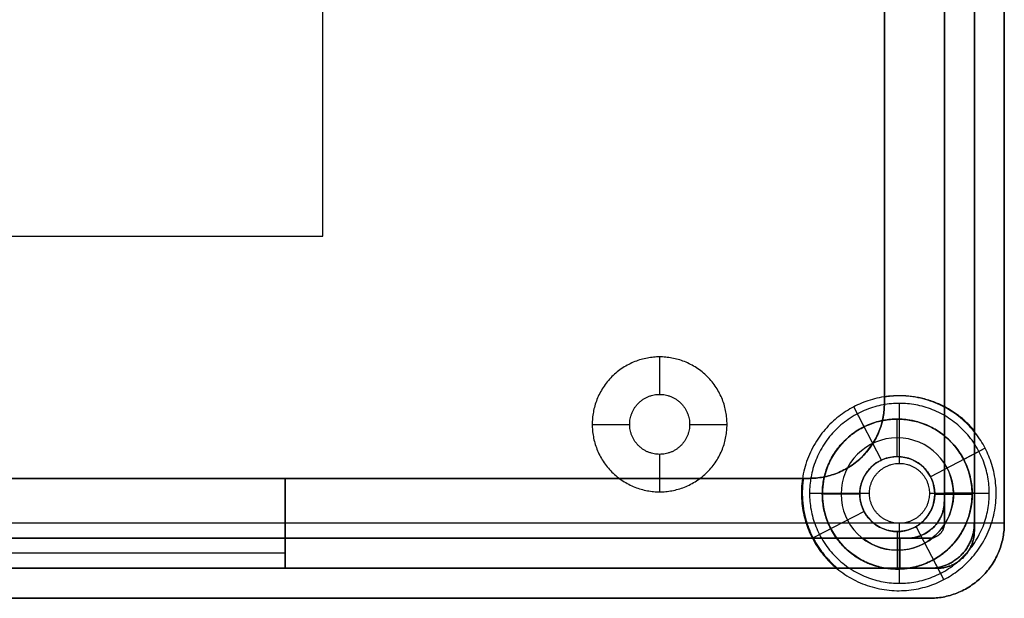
# Model space of a CAD drawing. Header units: millimetres. Extents: x 31997 to 32073, y -14231 to -14060.
# Tile 3 of 16: x 32039 to 32072, y -14231 to -14212. Entities that reach past the tile are written whole.
import ezdxf

# ---------------------------------------------------------------- set-up
doc = ezdxf.new("R2010")
doc.units = ezdxf.units.MM
doc.layers.add('Default', color=7, linetype='Continuous', true_color=0x000000)

msp = doc.modelspace()

# ---------------------------------------------------------------- linework, layer by layer
at = {"layer": 'Default'}
for p, q in [((32067.842, -14224.39, 16.8), (32067.842, -14069.671, 16.8)), ((32060.342, -14222.84, 15.8), (32060.342, -14224.09, 15.8)), ((32060.342, -14222.84, 11.1), (32060.342, -14224.09, 11.1)), ((32067.165, -14225.172, 2), (32066.817, -14224.505, 2)), ((32067.743, -14226.281, 9.5), (32066.817, -14224.505, 9.5)), ((32068.342, -14226.39, 15.8), (32068.342, -14224.39, 15.8)), ((32068.342, -14226.39, 11.1), (32068.342, -14224.39, 11.1)), ((32058.092, -14225.09, 15.8), (32059.342, -14225.09, 15.8)), ((32058.092, -14225.09, 11.1), (32059.342, -14225.09, 11.1)), ((32061.342, -14225.09, 15.8), (32062.592, -14225.09, 15.8)), ((32061.342, -14225.09, 11.1), (32062.592, -14225.09, 11.1)), ((32068.27, -14226.164, 9.387), (32068.27, -14224.914, 7.387)), ((32060.342, -14226.09, 15.8), (32060.342, -14227.34, 15.8)), ((32060.342, -14226.09, 11.1), (32060.342, -14227.34, 11.1)), ((32071.202, -14225.883, 9.5), (32069.378, -14226.835, 9.5)), ((32071.202, -14225.883, 2), (32070.486, -14226.257, 2)), ((32004.842, -14226.89, 16.8), (32065.342, -14226.89, 16.8)), ((32067.342, -14227.39, 15.8), (32065.342, -14227.39, 15.8)), ((32067.342, -14227.39, 11.1), (32065.342, -14227.39, 11.1)), ((32067.02, -14227.414, 9.387), (32065.77, -14227.414, 7.387)), ((32071.342, -14227.39, 15.8), (32069.342, -14227.39, 15.8)), ((32071.342, -14227.39, 11.1), (32069.342, -14227.39, 11.1)), ((32069.52, -14227.414, 9.387), (32070.77, -14227.414, 7.387)), ((32070.842, -14227.387, 9.5), (32069.842, -14227.387, 9.5)), ((32069.842, -14227.414, 8.872), (32070.77, -14227.414, 7.387)), ((32067.161, -14227.992, 9.5), (32065.439, -14228.89, 9.5)), ((32068.342, -14230.39, 15.8), (32068.342, -14228.39, 15.8)), ((32068.342, -14230.39, 11.1), (32068.342, -14228.39, 11.1)), ((32069.824, -14230.268, 9.5), (32068.898, -14228.495, 9.5)), ((32066.053, -14228.57, 2), (32065.439, -14228.89, 2)), ((32068.27, -14228.664, 9.387), (32068.27, -14229.914, 7.387)), ((32068.27, -14228.89, 9.025), (32068.27, -14229.914, 7.387)), ((32068.351, -14228.89, 9.5), (32068.351, -14229.89, 9.5)), ((32047.842, -14229.39, 2), (32022.842, -14229.39, 2)), ((32047.842, -14229.39, 10.5), (32037.842, -14229.39, 10.5)), ((32069.824, -14230.268, 2), (32069.477, -14229.603, 2))]:
    msp.add_line(p, q, dxfattribs=at)
msp.add_lwpolyline([(32071.842, -14228.39), (31998.342, -14228.39), (31998.342, -14228.148)], dxfattribs=at)
at = {"layer": 'Default', "extrusion": (0, 6.38378e-16, -1)}
for centre, radius in [((-32068.27, -14227.414, -7.387), 2.5), ((-32068.27, -14227.414, -9.387), 1.25)]:
    msp.add_circle(centre, radius, dxfattribs=at)
at = {"layer": 'Default', "extrusion": (0, 0, -1)}
msp.add_circle((-32068.27, -14227.414, -8.387), 1.875, dxfattribs=at)
at = {"layer": 'Default'}
msp.add_arc((32065.342, -14224.39, 16.8), 2.5, 270, 0, dxfattribs=at)
at = {"layer": 'Default', "extrusion": (-2.82717e-18, 6.38457e-16, -1)}
msp.add_arc((-32068.27, -14227.414, -7.387), 2.5, 128.9544, 323.8105, dxfattribs=at)
at = {"layer": 'Default', "extrusion": (0, 0, -1)}
msp.add_arc((-32068.27, -14227.414, -8.387), 1.875, 146.9582, 308.068, dxfattribs=at)
at = {"layer": 'Default'}
for points in [[(32069.842, -14065.934, 15.8), (32069.842, -14147.162, 15.801), (32069.842, -14228.39, 15.801)], [(32069.842, -14065.934, 11.1), (32069.842, -14147.162, 11.101), (32069.842, -14228.39, 11.101)], [(32069.842, -14065.934, 13.45), (32069.842, -14147.162, 13.451), (32069.842, -14228.39, 13.451)], [(32069.842, -14228.39, 15.8), (32069.842, -14147.162, 15.8), (32069.842, -14065.934, 15.8)], [(32069.842, -14228.39, 10.5), (32069.842, -14147.162, 10.5), (32069.842, -14065.934, 10.5)], [(32069.842, -14228.39, 13.15), (32069.842, -14147.162, 13.15), (32069.842, -14065.934, 13.15)], [(32070.842, -14228.39, 15.8), (32070.842, -14147.162, 15.8), (32070.842, -14065.934, 15.8)], [(32070.842, -14228.39, 9.5), (32070.842, -14147.162, 9.5), (32070.842, -14065.934, 9.5)], [(32070.842, -14228.39, 12.65), (32070.842, -14147.162, 12.65), (32070.842, -14065.934, 12.65)], [(32070.842, -14065.934, 15.8), (32070.842, -14147.162, 15.8), (32070.842, -14228.39, 15.8)], [(32070.842, -14065.934, 10.5), (32070.842, -14147.162, 10.5), (32070.842, -14228.39, 10.5)], [(32070.842, -14065.934, 13.15), (32070.842, -14147.162, 13.15), (32070.842, -14228.39, 13.15)], [(32071.842, -14065.934), (32071.842, -14147.162), (32071.842, -14228.39)], [(32071.842, -14065.934, 2), (32071.842, -14147.162, 2), (32071.842, -14228.39, 2)], [(32071.842, -14065.934, 1), (32071.842, -14147.162, 1), (32071.842, -14228.39, 1)], [(32071.842, -14065.934, 17.8), (32071.842, -14147.162, 17.8), (32071.842, -14228.39, 17.8)], [(32071.842, -14065.934, 15.8), (32071.842, -14147.162, 15.8), (32071.842, -14228.39, 15.8)], [(32071.842, -14065.934, 16.8), (32071.842, -14147.162, 16.8), (32071.842, -14228.39, 16.8)], [(32071.842, -14228.39, 17.8), (32071.842, -14147.162, 17.8), (32071.842, -14065.934, 17.8)], [(32071.842, -14228.39, 18.8), (32071.842, -14147.162, 18.8), (32071.842, -14065.934, 18.8)], [(32071.842, -14228.39, 18.3), (32071.842, -14147.162, 18.3), (32071.842, -14065.934, 18.3)], [(32071.842, -14065.934, 15.8), (32071.842, -14147.162, 15.8), (32071.842, -14228.39, 15.8)], [(32071.842, -14065.934, 9.5), (32071.842, -14147.162, 9.5), (32071.842, -14228.39, 9.5)], [(32071.842, -14065.934, 12.65), (32071.842, -14147.162, 12.65), (32071.842, -14228.39, 12.65)], [(32067.842, -14069.671, 17.8), (32067.842, -14147.031, 17.8), (32067.842, -14224.39, 17.8)], [(32067.842, -14069.671, 18.8), (32067.842, -14147.031, 18.8), (32067.842, -14224.39, 18.8)], [(32067.842, -14069.671, 18.3), (32067.842, -14147.031, 18.3), (32067.842, -14224.39, 18.3)], [(32067.842, -14224.39, 15.801), (32067.842, -14147.031, 15.801), (32067.842, -14069.671, 15.8)], [(32067.842, -14224.39, 11.101), (32067.842, -14147.031, 11.101), (32067.842, -14069.671, 11.1)], [(32067.842, -14224.39, 13.451), (32067.842, -14147.031, 13.451), (32067.842, -14069.671, 13.45)], [(32071.842, -14078.816, 2), (32071.842, -14153.603, 2), (32071.842, -14228.39, 2)], [(32071.842, -14078.816, 9.5), (32071.842, -14153.603, 9.5), (32071.842, -14228.39, 9.5)], [(32071.842, -14078.816, 5.75), (32071.842, -14153.603, 5.75), (32071.842, -14228.39, 5.75)], [(32069.842, -14227.64, 10.5), (32069.842, -14157.392, 10.5), (32069.842, -14087.144, 10.5)], [(32069.842, -14227.64, 9.5), (32069.842, -14157.392, 9.5), (32069.842, -14087.144, 9.5)], [(32070.842, -14087.144, 10.5), (32070.842, -14157.892, 10.5), (32070.842, -14228.64, 10.5)], [(32069.842, -14225.47, 2), (32069.842, -14187.925, 2), (32069.842, -14150.38, 2)], [(32069.842, -14225.47, 5.75), (32069.842, -14187.925, 5.75), (32069.842, -14150.38, 5.75)], [(32070.842, -14150.493, 2), (32070.842, -14187.896, 2), (32070.842, -14225.299, 2)], [(32070.842, -14150.493, 6.25), (32070.842, -14187.896, 6.25), (32070.842, -14225.299, 6.25)], [(32069.842, -14224.499, 2), (32069.842, -14187.892, 2), (32069.842, -14151.285, 2)], [(32069.842, -14224.499, 6.25), (32069.842, -14187.892, 6.25), (32069.842, -14151.285, 6.25)], [(32069.842, -14151.285, 2), (32069.842, -14187.892, 2), (32069.842, -14224.499, 2)], [(32069.842, -14151.285, 9.5), (32069.842, -14187.892, 9.5), (32069.842, -14224.499, 9.5)], [(32069.842, -14151.285, 5.75), (32069.842, -14187.892, 5.75), (32069.842, -14224.499, 5.75)], [(32067.842, -14224.177, 2), (32067.842, -14187.888, 2), (32067.842, -14151.598, 2)], [(32067.842, -14224.177, 9.5), (32067.842, -14187.888, 9.5), (32067.842, -14151.598, 9.5)], [(32067.842, -14224.177, 5.75), (32067.842, -14187.888, 5.75), (32067.842, -14151.598, 5.75)], [(32049.109, -14218.811, -4.5), (32049.109, -14209.85, -4.5), (32049.109, -14200.89, -4.5)], [(32049.109, -14218.811), (32049.109, -14209.85), (32049.109, -14200.89)], [(32049.109, -14218.811, -2.25), (32049.109, -14209.85, -2.25), (32049.109, -14200.89, -2.25)], [(32021.109, -14218.811, -4.5), (32035.109, -14218.811, -4.5), (32049.109, -14218.811, -4.5)], [(32021.109, -14218.811), (32035.109, -14218.811), (32049.109, -14218.811)], [(32021.109, -14218.811, -2.25), (32035.109, -14218.811, -2.25), (32049.109, -14218.811, -2.25)], [(32049.109, -14218.811, -4.5), (32049.109, -14218.811, -2.25), (32049.109, -14218.811)], [(32060.342, -14222.84, 15.8), (32060.342, -14222.84, 13.45), (32060.342, -14222.84, 11.1)], [(32060.342, -14224.09, 15.8), (32060.342, -14224.09, 13.45), (32060.342, -14224.09, 11.1)], [(32067.842, -14224.177, 9.5), (32067.842, -14224.177, 5.75), (32067.842, -14224.177, 2)], [(32068.351, -14224.137, 9.5), (32068.351, -14224.137, 5.75), (32068.351, -14224.137, 2)], [(32066.817, -14224.505, 2), (32066.817, -14224.505, 5.75), (32066.817, -14224.505, 9.5)], [(32067.842, -14224.39, 17.8), (32067.842, -14224.39, 18.3), (32067.842, -14224.39, 18.8)], [(32067.842, -14224.39, 15.801), (32067.842, -14224.39, 13.451), (32067.842, -14224.39, 11.101)], [(32068.342, -14224.39, 15.8), (32068.342, -14224.39, 13.45), (32068.342, -14224.39, 11.1)], [(32069.842, -14224.499, 9.5), (32069.842, -14224.499, 5.75), (32069.842, -14224.499, 2)], [(32069.842, -14224.499, 9.5), (32069.842, -14226.07, 9.5), (32069.842, -14227.64, 9.5)], [(32069.842, -14224.499, 2), (32069.842, -14224.499, 5.75), (32069.842, -14224.499, 9.5)], [(32058.092, -14225.09, 15.8), (32058.092, -14225.09, 13.45), (32058.092, -14225.09, 11.1)], [(32059.342, -14225.09, 15.8), (32059.342, -14225.09, 13.45), (32059.342, -14225.09, 11.1)], [(32061.342, -14225.09, 15.8), (32061.342, -14225.09, 13.45), (32061.342, -14225.09, 11.1)], [(32062.592, -14225.09, 15.8), (32062.592, -14225.09, 13.45), (32062.592, -14225.09, 11.1)], [(32068.27, -14224.914, 2), (32068.27, -14224.914, 4.693), (32068.27, -14224.914, 7.387)], [(32068.27, -14224.914), (32068.27, -14224.914, 1), (32068.27, -14224.914, 2)], [(32069.842, -14225.47, 7.387), (32069.842, -14225.47, 4.693), (32069.842, -14225.47, 2)], [(32070.842, -14225.299, 2), (32070.842, -14225.299, 5.75), (32070.842, -14225.299, 9.5)], [(32070.842, -14228.64, 9.5), (32070.842, -14226.97, 9.5), (32070.842, -14225.299, 9.5)], [(32060.342, -14226.09, 15.8), (32060.342, -14226.09, 13.45), (32060.342, -14226.09, 11.1)], [(32067.109, -14226.158, 17.8), (32067.109, -14226.158, 18.3), (32067.109, -14226.158, 18.8)], [(32067.109, -14226.158, 15.801), (32067.109, -14226.158, 13.451), (32067.109, -14226.158, 11.101)], [(32068.27, -14226.164, 9.387), (32068.27, -14226.164, 9.443), (32068.27, -14226.164, 9.5)], [(32071.202, -14225.883, 2), (32071.202, -14225.883, 5.75), (32071.202, -14225.883, 9.5)], [(32068.342, -14226.39, 15.8), (32068.342, -14226.39, 13.45), (32068.342, -14226.39, 11.1)], [(32065.342, -14226.89, 17.8), (32035.092, -14226.89, 17.8), (32004.842, -14226.89, 17.8)], [(32065.342, -14226.89, 18.8), (32035.092, -14226.89, 18.8), (32004.842, -14226.89, 18.8)], [(32065.342, -14226.89, 18.3), (32035.092, -14226.89, 18.3), (32004.842, -14226.89, 18.3)], [(32004.842, -14226.89, 15.801), (32035.092, -14226.89, 15.801), (32065.342, -14226.89, 15.801)], [(32004.842, -14226.89, 11.101), (32035.092, -14226.89, 11.101), (32065.342, -14226.89, 11.101)], [(32004.842, -14226.89, 13.451), (32035.092, -14226.89, 13.451), (32065.342, -14226.89, 13.451)], [(32047.842, -14226.89, 9.5), (32047.842, -14226.89, 5.75), (32047.842, -14226.89, 2)], [(32047.842, -14228.89, 9.5), (32047.842, -14227.89, 9.5), (32047.842, -14226.89, 9.5)], [(32047.842, -14226.89, 2), (32047.842, -14227.89, 2), (32047.842, -14228.89, 2)], [(32047.842, -14226.89, 2), (32056.49, -14226.89, 2), (32065.139, -14226.89, 2)], [(32047.842, -14226.89, 9.5), (32056.49, -14226.89, 9.5), (32065.139, -14226.89, 9.5)], [(32047.842, -14226.89, 5.75), (32056.49, -14226.89, 5.75), (32065.139, -14226.89, 5.75)], [(32047.842, -14226.89, 7), (32047.842, -14227.89, 7), (32047.842, -14228.89, 7)], [(32065.139, -14226.89, 2), (32065.139, -14226.89, 5.75), (32065.139, -14226.89, 9.5)], [(32065.342, -14226.89, 17.8), (32065.342, -14226.89, 18.3), (32065.342, -14226.89, 18.8)], [(32065.342, -14226.89, 15.801), (32065.342, -14226.89, 13.451), (32065.342, -14226.89, 11.101)], [(32060.342, -14227.34, 15.8), (32060.342, -14227.34, 13.45), (32060.342, -14227.34, 11.1)], [(32065.101, -14227.387, 9.5), (32065.101, -14227.387, 5.75), (32065.101, -14227.387, 2)], [(32065.342, -14227.39, 15.8), (32065.342, -14227.39, 13.45), (32065.342, -14227.39, 11.1)], [(32065.77, -14227.414, 2), (32065.77, -14227.414, 4.693), (32065.77, -14227.414, 7.387)], [(32065.77, -14227.414), (32065.77, -14227.414, 1), (32065.77, -14227.414, 2)], [(32067.02, -14227.414, 9.387), (32067.02, -14227.414, 9.443), (32067.02, -14227.414, 9.5)], [(32067.342, -14227.39, 15.8), (32067.342, -14227.39, 13.45), (32067.342, -14227.39, 11.1)], [(32069.342, -14227.39, 15.8), (32069.342, -14227.39, 13.45), (32069.342, -14227.39, 11.1)], [(32069.52, -14227.414, 9.387), (32069.52, -14227.414, 9.443), (32069.52, -14227.414, 9.5)], [(32070.77, -14227.414, 2), (32070.77, -14227.414, 4.693), (32070.77, -14227.414, 7.387)], [(32070.77, -14227.414, 2), (32070.77, -14227.414, 4.693), (32070.77, -14227.414, 7.387)], [(32070.77, -14227.414), (32070.77, -14227.414, 1), (32070.77, -14227.414, 2)], [(32071.342, -14227.39, 15.8), (32071.342, -14227.39, 13.45), (32071.342, -14227.39, 11.1)], [(32069.842, -14227.64, 9.5), (32069.842, -14227.64, 10), (32069.842, -14227.64, 10.5)], [(32069.842, -14227.64, 8.846), (32069.842, -14227.64, 9.173), (32069.842, -14227.64, 9.5)], [(32068.342, -14228.39, 15.8), (32068.342, -14228.39, 13.45), (32068.342, -14228.39, 11.1)], [(32069.842, -14228.39, 15.801), (32069.842, -14228.39, 13.451), (32069.842, -14228.39, 11.101)], [(32069.842, -14228.39, 15.8), (32069.842, -14228.39, 13.15), (32069.842, -14228.39, 10.5)], [(32070.842, -14228.39, 15.8), (32070.842, -14228.39, 12.65), (32070.842, -14228.39, 9.5)], [(32070.842, -14228.39, 15.8), (32070.842, -14228.39, 13.15), (32070.842, -14228.39, 10.5)], [(32071.842, -14228.39, 2), (32071.842, -14228.39, 5.75), (32071.842, -14228.39, 9.5)], [(32071.842, -14228.39), (32071.842, -14228.39, 1), (32071.842, -14228.39, 2)], [(32071.842, -14228.39, 17.8), (32071.842, -14228.39, 16.8), (32071.842, -14228.39, 15.8)], [(32071.842, -14228.39, 17.8), (32071.842, -14228.39, 18.3), (32071.842, -14228.39, 18.8)], [(32071.842, -14228.39, 15.8), (32071.842, -14228.39, 12.65), (32071.842, -14228.39, 9.5)], [(32068.27, -14228.664, 9.387), (32068.27, -14228.664, 9.443), (32068.27, -14228.664, 9.5)], [(32069.476, -14228.524, 9.5), (32069.476, -14228.524, 10), (32069.476, -14228.524, 10.5)], [(32069.476, -14228.524, 8.764), (32069.476, -14228.524, 9.132), (32069.476, -14228.524, 9.5)], [(32069.695, -14228.744, 15.801), (32069.695, -14228.744, 13.451), (32069.695, -14228.744, 11.101)], [(32069.695, -14228.744, 15.8), (32069.695, -14228.744, 13.15), (32069.695, -14228.744, 10.5)], [(32070.842, -14228.64, 9.5), (32070.842, -14228.64, 10), (32070.842, -14228.64, 10.5)], [(32069.342, -14228.89, 15.801), (32035.092, -14228.89, 15.801), (32000.842, -14228.89, 15.801)], [(32069.342, -14228.89, 11.101), (32035.092, -14228.89, 11.101), (32000.842, -14228.89, 11.101)], [(32069.342, -14228.89, 13.451), (32035.092, -14228.89, 13.451), (32000.842, -14228.89, 13.451)], [(32000.842, -14228.89, 15.8), (32035.092, -14228.89, 15.8), (32069.342, -14228.89, 15.8)], [(32000.842, -14228.89, 10.5), (32035.092, -14228.89, 10.5), (32069.342, -14228.89, 10.5)], [(32000.842, -14228.89, 13.15), (32035.092, -14228.89, 13.15), (32069.342, -14228.89, 13.15)], [(32022.842, -14228.89, 2), (32035.342, -14228.89, 2), (32047.842, -14228.89, 2)], [(32037.842, -14228.89, 10.5), (32042.842, -14228.89, 10.5), (32047.842, -14228.89, 10.5)], [(32037.842, -14228.89, 6.25), (32042.842, -14228.89, 6.25), (32047.842, -14228.89, 6.25)], [(32047.842, -14228.89, 2), (32047.842, -14228.89, 6.25), (32047.842, -14228.89, 10.5)], [(32047.842, -14228.89, 2), (32047.842, -14229.39, 2), (32047.842, -14229.89, 2)], [(32047.842, -14228.89, 10.5), (32047.842, -14229.39, 10.5), (32047.842, -14229.89, 10.5)], [(32047.842, -14228.89, 6.25), (32047.842, -14229.39, 6.25), (32047.842, -14229.89, 6.25)], [(32047.842, -14228.89, 2), (32047.842, -14228.89, 6.25), (32047.842, -14228.89, 10.5)], [(32047.842, -14229.89, 10.5), (32047.842, -14229.39, 10.5), (32047.842, -14228.89, 10.5)], [(32047.842, -14228.89, 2), (32047.842, -14229.39, 2), (32047.842, -14229.89, 2)], [(32047.842, -14228.89, 2), (32056.656, -14228.89, 2), (32065.469, -14228.89, 2)], [(32047.842, -14228.89, 10.5), (32058.217, -14228.89, 10.5), (32068.592, -14228.89, 10.5)], [(32047.842, -14228.89, 6.25), (32056.656, -14228.89, 6.25), (32065.469, -14228.89, 6.25)], [(32047.842, -14228.89, 2), (32047.842, -14228.89, 5.75), (32047.842, -14228.89, 9.5)], [(32047.842, -14229.89, 9.5), (32047.842, -14229.39, 9.5), (32047.842, -14228.89, 9.5)], [(32047.842, -14228.89, 2), (32047.842, -14229.39, 2), (32047.842, -14229.89, 2)], [(32047.842, -14228.89, 2), (32057.047, -14228.89, 2), (32066.252, -14228.89, 2)], [(32047.842, -14228.89, 9.5), (32058.217, -14228.89, 9.5), (32068.592, -14228.89, 9.5)], [(32047.842, -14228.89, 5.75), (32057.047, -14228.89, 5.75), (32066.252, -14228.89, 5.75)], [(32047.842, -14228.89, 2), (32047.842, -14228.89, 5.75), (32047.842, -14228.89, 9.5)], [(32065.469, -14228.89, 2), (32056.656, -14228.89, 2), (32047.842, -14228.89, 2)], [(32065.469, -14228.89, 9.5), (32056.656, -14228.89, 9.5), (32047.842, -14228.89, 9.5)], [(32065.469, -14228.89, 5.75), (32056.656, -14228.89, 5.75), (32047.842, -14228.89, 5.75)], [(32065.439, -14228.89, 2), (32065.439, -14228.89, 5.75), (32065.439, -14228.89, 9.5)], [(32065.469, -14228.89, 2), (32065.469, -14228.89, 5.75), (32065.469, -14228.89, 9.5)], [(32068.592, -14228.89, 9.5), (32067.031, -14228.89, 9.5), (32065.469, -14228.89, 9.5)], [(32065.469, -14228.89, 9.5), (32065.469, -14228.89, 5.75), (32065.469, -14228.89, 2)], [(32066.252, -14228.89, 2), (32066.252, -14228.89, 4.693), (32066.252, -14228.89, 7.387)], [(32068.592, -14228.89, 9.5), (32068.592, -14228.89, 10), (32068.592, -14228.89, 10.5)], [(32068.592, -14228.89, 8.969), (32068.592, -14228.89, 9.235), (32068.592, -14228.89, 9.5)], [(32069.342, -14228.89, 15.801), (32069.342, -14228.89, 13.451), (32069.342, -14228.89, 11.101)], [(32069.342, -14228.89, 15.8), (32069.342, -14228.89, 13.15), (32069.342, -14228.89, 10.5)], [(32047.842, -14229.39, 2), (32047.842, -14229.39, 6.25), (32047.842, -14229.39, 10.5)], [(32070.402, -14229.451, 15.8), (32070.402, -14229.451, 12.65), (32070.402, -14229.451, 9.5)], [(32070.402, -14229.451, 15.8), (32070.402, -14229.451, 13.15), (32070.402, -14229.451, 10.5)], [(32070.476, -14229.524, 9.5), (32070.476, -14229.524, 10), (32070.476, -14229.524, 10.5)], [(32000.842, -14229.89, 15.8), (32035.092, -14229.89, 15.8), (32069.342, -14229.89, 15.8)], [(32000.842, -14229.89, 9.5), (32035.092, -14229.89, 9.5), (32069.342, -14229.89, 9.5)], [(32000.842, -14229.89, 12.65), (32035.092, -14229.89, 12.65), (32069.342, -14229.89, 12.65)], [(32069.342, -14229.89, 15.8), (32035.092, -14229.89, 15.8), (32000.842, -14229.89, 15.8)], [(32069.342, -14229.89, 10.5), (32035.092, -14229.89, 10.5), (32000.842, -14229.89, 10.5)], [(32069.342, -14229.89, 13.15), (32035.092, -14229.89, 13.15), (32000.842, -14229.89, 13.15)], [(32047.842, -14229.89, 2), (32035.342, -14229.89, 2), (32022.842, -14229.89, 2)], [(32047.842, -14229.89, 10.5), (32042.842, -14229.89, 10.5), (32037.842, -14229.89, 10.5)], [(32047.842, -14229.89, 6.25), (32042.842, -14229.89, 6.25), (32037.842, -14229.89, 6.25)], [(32037.842, -14229.89, 9.5), (32042.842, -14229.89, 9.5), (32047.842, -14229.89, 9.5)], [(32047.842, -14229.89, 2), (32042.842, -14229.89, 2), (32037.842, -14229.89, 2)], [(32047.842, -14229.89, 2), (32047.842, -14229.89, 6.25), (32047.842, -14229.89, 10.5)], [(32069.592, -14229.89, 10.5), (32058.717, -14229.89, 10.5), (32047.842, -14229.89, 10.5)], [(32047.842, -14229.89, 2), (32047.842, -14229.89, 6.25), (32047.842, -14229.89, 10.5)], [(32066.278, -14229.89, 2), (32057.06, -14229.89, 2), (32047.842, -14229.89, 2)], [(32066.278, -14229.89, 6.25), (32057.06, -14229.89, 6.25), (32047.842, -14229.89, 6.25)], [(32047.842, -14229.89, 2), (32047.842, -14229.89, 5.75), (32047.842, -14229.89, 9.5)], [(32066.278, -14229.89, 9.5), (32066.278, -14229.89, 5.75), (32066.278, -14229.89, 2)], [(32066.278, -14229.89, 9.5), (32067.935, -14229.89, 9.5), (32069.592, -14229.89, 9.5)], [(32068.27, -14229.914, 2), (32068.27, -14229.914, 4.693), (32068.27, -14229.914, 7.387)], [(32068.27, -14229.914, 2), (32068.27, -14229.914, 4.693), (32068.27, -14229.914, 7.387)], [(32068.27, -14229.914), (32068.27, -14229.914, 1), (32068.27, -14229.914, 2)], [(32069.342, -14229.89, 15.8), (32069.342, -14229.89, 12.65), (32069.342, -14229.89, 9.5)], [(32069.342, -14229.89, 15.8), (32069.342, -14229.89, 13.15), (32069.342, -14229.89, 10.5)], [(32069.592, -14229.89, 9.5), (32069.592, -14229.89, 10), (32069.592, -14229.89, 10.5)], [(32068.342, -14230.39, 15.8), (32068.342, -14230.39, 13.45), (32068.342, -14230.39, 11.1)], [(32069.824, -14230.268, 2), (32069.824, -14230.268, 5.75), (32069.824, -14230.268, 9.5)], [(32071.109, -14230.158, 2), (32071.109, -14230.158, 5.75), (32071.109, -14230.158, 9.5)], [(32071.109, -14230.158), (32071.109, -14230.158, 1), (32071.109, -14230.158, 2)], [(32071.109, -14230.158, 17.8), (32071.109, -14230.158, 16.8), (32071.109, -14230.158, 15.8)], [(32071.109, -14230.158, 17.8), (32071.109, -14230.158, 18.3), (32071.109, -14230.158, 18.8)], [(32071.109, -14230.158, 15.8), (32071.109, -14230.158, 12.65), (32071.109, -14230.158, 9.5)], [(32069.342, -14230.89), (32035.092, -14230.89), (32000.842, -14230.89)], [(32069.342, -14230.89, 2), (32035.092, -14230.89, 2), (32000.842, -14230.89, 2)], [(32069.342, -14230.89, 1), (32035.092, -14230.89, 1), (32000.842, -14230.89, 1)], [(32069.342, -14230.89, 17.8), (32035.092, -14230.89, 17.8), (32000.842, -14230.89, 17.8)], [(32069.342, -14230.89, 15.8), (32035.092, -14230.89, 15.8), (32000.842, -14230.89, 15.8)], [(32069.342, -14230.89, 16.8), (32035.092, -14230.89, 16.8), (32000.842, -14230.89, 16.8)], [(32000.842, -14230.89, 17.8), (32035.092, -14230.89, 17.8), (32069.342, -14230.89, 17.8)], [(32000.842, -14230.89, 18.8), (32035.092, -14230.89, 18.8), (32069.342, -14230.89, 18.8)], [(32000.842, -14230.89, 18.3), (32035.092, -14230.89, 18.3), (32069.342, -14230.89, 18.3)], [(32069.342, -14230.89, 15.8), (32035.092, -14230.89, 15.8), (32000.842, -14230.89, 15.8)], [(32069.342, -14230.89, 9.5), (32035.092, -14230.89, 9.5), (32000.842, -14230.89, 9.5)], [(32069.342, -14230.89, 12.65), (32035.092, -14230.89, 12.65), (32000.842, -14230.89, 12.65)], [(32069.342, -14230.89, 2), (32053.592, -14230.89, 2), (32037.842, -14230.89, 2)], [(32069.342, -14230.89, 9.5), (32053.592, -14230.89, 9.5), (32037.842, -14230.89, 9.5)], [(32069.342, -14230.89, 5.75), (32053.592, -14230.89, 5.75), (32037.842, -14230.89, 5.75)], [(32069.342, -14230.89, 2), (32069.342, -14230.89, 5.75), (32069.342, -14230.89, 9.5)], [(32069.342, -14230.89), (32069.342, -14230.89, 1), (32069.342, -14230.89, 2)], [(32069.342, -14230.89, 17.8), (32069.342, -14230.89, 16.8), (32069.342, -14230.89, 15.8)], [(32069.342, -14230.89, 17.8), (32069.342, -14230.89, 18.3), (32069.342, -14230.89, 18.8)], [(32069.342, -14230.89, 15.8), (32069.342, -14230.89, 12.65), (32069.342, -14230.89, 9.5)]]:
    msp.add_open_spline(points, degree=2, dxfattribs=at)
for points, weights, knots in [([(32062.592, -14225.09, 15.8), (32062.592, -14227.34, 15.8), (32060.342, -14227.34, 15.8), (32058.092, -14227.34, 15.8), (32058.092, -14225.09, 15.8), (32058.092, -14222.84, 15.8), (32060.342, -14222.84, 15.8), (32062.592, -14222.84, 15.8), (32062.592, -14225.09, 15.8)], [1, 0.707106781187, 1, 0.707106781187, 1, 0.707106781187, 1, 0.707106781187, 1], [0, 0, 0, 3.534292, 3.534292, 7.068583, 7.068583, 10.602875, 10.602875, 14.137167, 14.137167, 14.137167]), ([(32062.592, -14225.09, 11.1), (32062.592, -14227.34, 11.1), (32060.342, -14227.34, 11.1), (32058.092, -14227.34, 11.1), (32058.092, -14225.09, 11.1), (32058.092, -14222.84, 11.1), (32060.342, -14222.84, 11.1), (32062.592, -14222.84, 11.1), (32062.592, -14225.09, 11.1)], [1, 0.707106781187, 1, 0.707106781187, 1, 0.707106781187, 1, 0.707106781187, 1], [0, 0, 0, 3.534292, 3.534292, 7.068583, 7.068583, 10.602875, 10.602875, 14.137167, 14.137167, 14.137167]), ([(32062.592, -14225.09, 13.45), (32062.592, -14227.34, 13.45), (32060.342, -14227.34, 13.45), (32058.092, -14227.34, 13.45), (32058.092, -14225.09, 13.45), (32058.092, -14222.84, 13.45), (32060.342, -14222.84, 13.45), (32062.592, -14222.84, 13.45), (32062.592, -14225.09, 13.45)], [1, 0.707106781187, 1, 0.707106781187, 1, 0.707106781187, 1, 0.707106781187, 1], [0, 0, 0, 3.534292, 3.534292, 7.068583, 7.068583, 10.602875, 10.602875, 14.137167, 14.137167, 14.137167]), ([(32061.342, -14225.09, 15.8), (32061.342, -14224.09, 15.8), (32060.342, -14224.09, 15.8), (32059.342, -14224.09, 15.8), (32059.342, -14225.09, 15.8), (32059.342, -14226.09, 15.8), (32060.342, -14226.09, 15.8), (32061.342, -14226.09, 15.8), (32061.342, -14225.09, 15.8)], [1, 0.707106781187, 1, 0.707106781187, 1, 0.707106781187, 1, 0.707106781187, 1], [14.137167, 14.137167, 14.137167, 15.707963, 15.707963, 17.27876, 17.27876, 18.849556, 18.849556, 20.420352, 20.420352, 20.420352]), ([(32061.342, -14225.09, 11.1), (32061.342, -14224.09, 11.1), (32060.342, -14224.09, 11.1), (32059.342, -14224.09, 11.1), (32059.342, -14225.09, 11.1), (32059.342, -14226.09, 11.1), (32060.342, -14226.09, 11.1), (32061.342, -14226.09, 11.1), (32061.342, -14225.09, 11.1)], [1, 0.707106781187, 1, 0.707106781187, 1, 0.707106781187, 1, 0.707106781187, 1], [14.137167, 14.137167, 14.137167, 15.707963, 15.707963, 17.27876, 17.27876, 18.849556, 18.849556, 20.420352, 20.420352, 20.420352]), ([(32061.342, -14225.09, 13.45), (32061.342, -14224.09, 13.45), (32060.342, -14224.09, 13.45), (32059.342, -14224.09, 13.45), (32059.342, -14225.09, 13.45), (32059.342, -14226.09, 13.45), (32060.342, -14226.09, 13.45), (32061.342, -14226.09, 13.45), (32061.342, -14225.09, 13.45)], [1, 0.707106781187, 1, 0.707106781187, 1, 0.707106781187, 1, 0.707106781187, 1], [14.137167, 14.137167, 14.137167, 15.707963, 15.707963, 17.27876, 17.27876, 18.849556, 18.849556, 20.420352, 20.420352, 20.420352]), ([(32065.439, -14228.89, 2), (32063.936, -14226.009, 2), (32066.817, -14224.505, 2), (32069.698, -14223.002, 2), (32071.202, -14225.883, 2), (32072.705, -14228.765, 2), (32069.824, -14230.268, 2), (32066.943, -14231.772, 2), (32065.439, -14228.89, 2)], [1, 0.707106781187, 1, 0.707106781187, 1, 0.707106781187, 1, 0.707106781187, 1], [0, 0, 0, 5.105088, 5.105088, 10.210176, 10.210176, 15.315264, 15.315264, 20.420352, 20.420352, 20.420352]), ([(32065.439, -14228.89, 9.5), (32063.936, -14226.009, 9.5), (32066.817, -14224.505, 9.5), (32069.698, -14223.002, 9.5), (32071.202, -14225.883, 9.5), (32072.705, -14228.765, 9.5), (32069.824, -14230.268, 9.5), (32066.943, -14231.772, 9.5), (32065.439, -14228.89, 9.5)], [1, 0.707106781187, 1, 0.707106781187, 1, 0.707106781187, 1, 0.707106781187, 1], [0, 0, 0, 5.105088, 5.105088, 10.210176, 10.210176, 15.315264, 15.315264, 20.420352, 20.420352, 20.420352]), ([(32065.439, -14228.89, 5.75), (32063.936, -14226.009, 5.75), (32066.817, -14224.505, 5.75), (32069.698, -14223.002, 5.75), (32071.202, -14225.883, 5.75), (32072.705, -14228.765, 5.75), (32069.824, -14230.268, 5.75), (32066.943, -14231.772, 5.75), (32065.439, -14228.89, 5.75)], [1, 0.707106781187, 1, 0.707106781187, 1, 0.707106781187, 1, 0.707106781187, 1], [0, 0, 0, 5.105088, 5.105088, 10.210176, 10.210176, 15.315264, 15.315264, 20.420352, 20.420352, 20.420352]), ([(32069.842, -14224.499, 9.5), (32069.14, -14224.137, 9.5), (32068.351, -14224.137, 9.5), (32068.095, -14224.137, 9.5), (32067.842, -14224.177, 9.5)], [0.87422951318, 0.908580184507, 1, 0.968391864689, 0.943605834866], [3.511653, 3.511653, 3.511653, 5.105088, 5.105088, 5.656013, 5.656013, 5.656013]), ([(32069.842, -14224.499, 2), (32069.14, -14224.137, 2), (32068.351, -14224.137, 2), (32068.095, -14224.137, 2), (32067.842, -14224.177, 2)], [0.87422951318, 0.908580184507, 1, 0.968391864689, 0.943605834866], [3.511653, 3.511653, 3.511653, 5.105088, 5.105088, 5.656013, 5.656013, 5.656013]), ([(32069.842, -14224.499, 5.75), (32069.14, -14224.137, 5.75), (32068.351, -14224.137, 5.75), (32068.095, -14224.137, 5.75), (32067.842, -14224.177, 5.75)], [0.874229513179, 0.908580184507, 1, 0.968391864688, 0.943605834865], [3.511653, 3.511653, 3.511653, 5.105088, 5.105088, 5.656013, 5.656013, 5.656013]), ([(32071.342, -14227.39, 15.8), (32071.342, -14230.39, 15.8), (32068.342, -14230.39, 15.8), (32065.342, -14230.39, 15.8), (32065.342, -14227.39, 15.8), (32065.342, -14224.39, 15.8), (32068.342, -14224.39, 15.8), (32071.342, -14224.39, 15.8), (32071.342, -14227.39, 15.8)], [1, 0.707106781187, 1, 0.707106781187, 1, 0.707106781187, 1, 0.707106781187, 1], [-6.283185, -6.283185, -6.283185, -4.712389, -4.712389, -3.141593, -3.141593, -1.570796, -1.570796, 0, 0, 0]), ([(32071.342, -14227.39, 11.1), (32071.342, -14230.39, 11.1), (32068.342, -14230.39, 11.1), (32065.342, -14230.39, 11.1), (32065.342, -14227.39, 11.1), (32065.342, -14224.39, 11.1), (32068.342, -14224.39, 11.1), (32071.342, -14224.39, 11.1), (32071.342, -14227.39, 11.1)], [1, 0.707106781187, 1, 0.707106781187, 1, 0.707106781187, 1, 0.707106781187, 1], [-6.283185, -6.283185, -6.283185, -4.712389, -4.712389, -3.141593, -3.141593, -1.570796, -1.570796, 0, 0, 0]), ([(32071.342, -14227.39, 13.45), (32071.342, -14230.39, 13.45), (32068.342, -14230.39, 13.45), (32065.342, -14230.39, 13.45), (32065.342, -14227.39, 13.45), (32065.342, -14224.39, 13.45), (32068.342, -14224.39, 13.45), (32071.342, -14224.39, 13.45), (32071.342, -14227.39, 13.45)], [1, 0.707106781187, 1, 0.707106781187, 1, 0.707106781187, 1, 0.707106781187, 1], [-6.283185, -6.283185, -6.283185, -4.712389, -4.712389, -3.141593, -3.141593, -1.570796, -1.570796, 0, 0, 0]), ([(32065.77, -14227.414, 2), (32065.77, -14229.914, 2), (32068.27, -14229.914, 2), (32070.77, -14229.914, 2), (32070.77, -14227.414, 2), (32070.77, -14224.914, 2), (32068.27, -14224.914, 2), (32065.77, -14224.914, 2), (32065.77, -14227.414, 2)], [1, 0.707106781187, 1, 0.707106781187, 1, 0.707106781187, 1, 0.707106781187, 1], [-15.707963, -15.707963, -15.707963, -11.780972, -11.780972, -7.853982, -7.853982, -3.926991, -3.926991, 0, 0, 0]), ([(32065.77, -14227.414), (32065.77, -14229.914), (32068.27, -14229.914), (32070.77, -14229.914), (32070.77, -14227.414), (32070.77, -14224.914), (32068.27, -14224.914), (32065.77, -14224.914), (32065.77, -14227.414)], [1, 0.707106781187, 1, 0.707106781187, 1, 0.707106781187, 1, 0.707106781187, 1], [-15.707963, -15.707963, -15.707963, -11.780972, -11.780972, -7.853982, -7.853982, -3.926991, -3.926991, 0, 0, 0]), ([(32065.77, -14227.414, 2), (32065.77, -14229.914, 2), (32068.27, -14229.914, 2), (32070.77, -14229.914, 2), (32070.77, -14227.414, 2), (32070.77, -14224.914, 2), (32068.27, -14224.914, 2), (32065.77, -14224.914, 2), (32065.77, -14227.414, 2)], [1, 0.707106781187, 1, 0.707106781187, 1, 0.707106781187, 1, 0.707106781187, 1], [-15.707963, -15.707963, -15.707963, -11.780972, -11.780972, -7.853982, -7.853982, -3.926991, -3.926991, 0, 0, 0]), ([(32065.77, -14227.414, 1.648), (32065.77, -14224.914, 1.648), (32068.27, -14224.914, 1.648), (32070.77, -14224.914, 1.648), (32070.77, -14227.414, 1.648), (32070.77, -14229.914, 1.648), (32068.27, -14229.914, 1.648), (32065.77, -14229.914, 1.648), (32065.77, -14227.414, 1.648)], [1, 0.707106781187, 1, 0.707106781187, 1, 0.707106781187, 1, 0.707106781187, 1], [0, 0, 0, 3.926991, 3.926991, 7.853982, 7.853982, 11.780972, 11.780972, 15.707963, 15.707963, 15.707963]), ([(32066.252, -14228.89, 2), (32066.921, -14229.804, 2), (32068.048, -14229.904, 2), (32069.175, -14230.005, 2), (32069.995, -14229.224, 2), (32070.814, -14228.443, 2), (32070.768, -14227.312, 2), (32070.722, -14226.182, 2), (32069.842, -14225.47, 2)], [1, 0.910993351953, 1, 0.910993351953, 1, 0.910993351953, 1, 0.910993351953, 1], [-14.10965, -14.10965, -14.10965, -11.992279, -11.992279, -9.874908, -9.874908, -7.757537, -7.757537, -5.640166, -5.640166, -5.640166]), ([(32067.02, -14227.414, 9.5), (32067.02, -14228.664, 9.5), (32068.27, -14228.664, 9.5), (32069.52, -14228.664, 9.5), (32069.52, -14227.414, 9.5), (32069.52, -14226.164, 9.5), (32068.27, -14226.164, 9.5), (32067.02, -14226.164, 9.5), (32067.02, -14227.414, 9.5)], [1, 0.707106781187, 1, 0.707106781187, 1, 0.707106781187, 1, 0.707106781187, 1], [-7.853982, -7.853982, -7.853982, -5.890486, -5.890486, -3.926991, -3.926991, -1.963495, -1.963495, 0, 0, 0]), ([(32069.342, -14227.39, 15.8), (32069.342, -14226.39, 15.8), (32068.342, -14226.39, 15.8), (32067.342, -14226.39, 15.8), (32067.342, -14227.39, 15.8), (32067.342, -14228.39, 15.8), (32068.342, -14228.39, 15.8), (32069.342, -14228.39, 15.8), (32069.342, -14227.39, 15.8)], [1, 0.707106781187, 1, 0.707106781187, 1, 0.707106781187, 1, 0.707106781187, 1], [0, 0, 0, 1.570796, 1.570796, 3.141593, 3.141593, 4.712389, 4.712389, 6.283185, 6.283185, 6.283185]), ([(32069.342, -14227.39, 11.1), (32069.342, -14226.39, 11.1), (32068.342, -14226.39, 11.1), (32067.342, -14226.39, 11.1), (32067.342, -14227.39, 11.1), (32067.342, -14228.39, 11.1), (32068.342, -14228.39, 11.1), (32069.342, -14228.39, 11.1), (32069.342, -14227.39, 11.1)], [1, 0.707106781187, 1, 0.707106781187, 1, 0.707106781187, 1, 0.707106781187, 1], [0, 0, 0, 1.570796, 1.570796, 3.141593, 3.141593, 4.712389, 4.712389, 6.283185, 6.283185, 6.283185]), ([(32069.342, -14227.39, 13.45), (32069.342, -14226.39, 13.45), (32068.342, -14226.39, 13.45), (32067.342, -14226.39, 13.45), (32067.342, -14227.39, 13.45), (32067.342, -14228.39, 13.45), (32068.342, -14228.39, 13.45), (32069.342, -14228.39, 13.45), (32069.342, -14227.39, 13.45)], [1, 0.707106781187, 1, 0.707106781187, 1, 0.707106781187, 1, 0.707106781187, 1], [0, 0, 0, 1.570796, 1.570796, 3.141593, 3.141593, 4.712389, 4.712389, 6.283185, 6.283185, 6.283185]), ([(32065.139, -14226.89, 9.5), (32065.101, -14227.137, 9.5), (32065.101, -14227.387, 9.5), (32065.101, -14228.184, 9.5), (32065.469, -14228.89, 9.5)], [0.944804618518, 0.96915370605, 1, 0.907795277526, 0.873643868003], [9.67253, 9.67253, 9.67253, 10.210176, 10.210176, 11.817292, 11.817292, 11.817292]), ([(32065.139, -14226.89, 2), (32065.101, -14227.137, 2), (32065.101, -14227.387, 2), (32065.101, -14228.184, 2), (32065.469, -14228.89, 2)], [0.944804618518, 0.96915370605, 1, 0.907795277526, 0.873643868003], [9.67253, 9.67253, 9.67253, 10.210176, 10.210176, 11.817292, 11.817292, 11.817292]), ([(32065.139, -14226.89, 5.75), (32065.101, -14227.137, 5.75), (32065.101, -14227.387, 5.75), (32065.101, -14228.184, 5.75), (32065.469, -14228.89, 5.75)], [0.944804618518, 0.96915370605, 1, 0.907795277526, 0.873643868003], [9.67253, 9.67253, 9.67253, 10.210176, 10.210176, 11.817292, 11.817292, 11.817292])]:
    msp.add_rational_spline(points, weights, degree=2, knots=knots, dxfattribs=at)
for points, weights in [([(32067.842, -14224.39, 17.8), (32067.842, -14226.89, 17.8), (32065.342, -14226.89, 17.8)], [1, 0.707106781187, 1]), ([(32067.842, -14224.39, 18.8), (32067.842, -14226.89, 18.8), (32065.342, -14226.89, 18.8)], [1, 0.707106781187, 1]), ([(32067.842, -14224.39, 18.3), (32067.842, -14226.89, 18.3), (32065.342, -14226.89, 18.3)], [1, 0.707106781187, 1]), ([(32065.342, -14226.89, 15.801), (32067.842, -14226.89, 15.801), (32067.842, -14224.39, 15.801)], [1, 0.707106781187, 1]), ([(32065.342, -14226.89, 11.101), (32067.842, -14226.89, 11.101), (32067.842, -14224.39, 11.101)], [1, 0.707106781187, 1]), ([(32065.342, -14226.89, 13.451), (32067.842, -14226.89, 13.451), (32067.842, -14224.39, 13.451)], [1, 0.707106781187, 1]), ([(32070.842, -14225.299, 9.5), (32070.422, -14224.799, 9.5), (32069.842, -14224.499, 9.5)], [0.855204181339, 0.847711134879, 0.87422951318]), ([(32070.842, -14225.299, 2), (32070.422, -14224.799, 2), (32069.842, -14224.499, 2)], [0.855204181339, 0.847711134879, 0.87422951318]), ([(32070.842, -14225.299, 5.75), (32070.422, -14224.799, 5.75), (32069.842, -14224.499, 5.75)], [0.855204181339, 0.847711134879, 0.87422951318]), ([(32068.592, -14228.89, 10.5), (32069.842, -14228.89, 10.5), (32069.842, -14227.64, 10.5)], [1, 0.707106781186, 1]), ([(32069.842, -14227.64, 9.5), (32069.842, -14228.89, 9.5), (32068.592, -14228.89, 9.5)], [1, 0.707106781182, 1]), ([(32068.592, -14228.89, 9.5), (32069.842, -14228.89, 9.5), (32069.842, -14227.64, 9.5)], [1, 0.707106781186, 1]), ([(32071.842, -14228.39, 2), (32071.842, -14230.89, 2), (32069.342, -14230.89, 2)], [1, 0.707106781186, 1]), ([(32071.842, -14228.39, 9.5), (32071.842, -14230.89, 9.5), (32069.342, -14230.89, 9.5)], [1, 0.707106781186, 1]), ([(32071.842, -14228.39, 5.75), (32071.842, -14230.89, 5.75), (32069.342, -14230.89, 5.75)], [1, 0.707106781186, 1]), ([(32071.842, -14228.39), (32071.842, -14230.89), (32069.342, -14230.89)], [1, 0.707106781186, 1]), ([(32071.842, -14228.39, 2), (32071.842, -14230.89, 2), (32069.342, -14230.89, 2)], [1, 0.707106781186, 1]), ([(32071.842, -14228.39, 1), (32071.842, -14230.89, 1), (32069.342, -14230.89, 1)], [1, 0.707106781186, 1]), ([(32071.842, -14228.39, 17.8), (32071.842, -14230.89, 17.8), (32069.342, -14230.89, 17.8)], [1, 0.707106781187, 1]), ([(32071.842, -14228.39, 15.8), (32071.842, -14230.89, 15.8), (32069.342, -14230.89, 15.8)], [1, 0.707106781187, 1]), ([(32071.842, -14228.39, 16.8), (32071.842, -14230.89, 16.8), (32069.342, -14230.89, 16.8)], [1, 0.707106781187, 1]), ([(32069.342, -14230.89, 17.8), (32071.842, -14230.89, 17.8), (32071.842, -14228.39, 17.8)], [1, 0.707106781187, 1]), ([(32069.342, -14230.89, 18.8), (32071.842, -14230.89, 18.8), (32071.842, -14228.39, 18.8)], [1, 0.707106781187, 1]), ([(32069.342, -14230.89, 18.3), (32071.842, -14230.89, 18.3), (32071.842, -14228.39, 18.3)], [1, 0.707106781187, 1]), ([(32069.842, -14228.39, 15.801), (32069.842, -14228.89, 15.801), (32069.342, -14228.89, 15.801)], [1, 0.70710678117, 1]), ([(32069.842, -14228.39, 11.101), (32069.842, -14228.89, 11.101), (32069.342, -14228.89, 11.101)], [1, 0.70710678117, 1]), ([(32069.842, -14228.39, 13.451), (32069.842, -14228.89, 13.451), (32069.342, -14228.89, 13.451)], [1, 0.70710678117, 1]), ([(32071.842, -14228.39, 15.8), (32071.842, -14230.89, 15.8), (32069.342, -14230.89, 15.8)], [1, 0.707106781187, 1]), ([(32071.842, -14228.39, 9.5), (32071.842, -14230.89, 9.5), (32069.342, -14230.89, 9.5)], [1, 0.707106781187, 1]), ([(32069.342, -14229.89, 15.8), (32070.842, -14229.89, 15.8), (32070.842, -14228.39, 15.8)], [1, 0.707106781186, 1]), ([(32069.342, -14229.89, 9.5), (32070.842, -14229.89, 9.5), (32070.842, -14228.39, 9.5)], [1, 0.707106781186, 1]), ([(32071.842, -14228.39, 12.65), (32071.842, -14230.89, 12.65), (32069.342, -14230.89, 12.65)], [1, 0.707106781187, 1]), ([(32069.342, -14229.89, 12.65), (32070.842, -14229.89, 12.65), (32070.842, -14228.39, 12.65)], [1, 0.707106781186, 1]), ([(32070.842, -14228.39, 15.8), (32070.842, -14229.89, 15.8), (32069.342, -14229.89, 15.8)], [1, 0.707106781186, 1]), ([(32070.842, -14228.39, 10.5), (32070.842, -14229.89, 10.5), (32069.342, -14229.89, 10.5)], [1, 0.707106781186, 1]), ([(32069.342, -14228.89, 15.8), (32069.842, -14228.89, 15.8), (32069.842, -14228.39, 15.8)], [1, 0.70710678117, 1]), ([(32069.342, -14228.89, 10.5), (32069.842, -14228.89, 10.5), (32069.842, -14228.39, 10.5)], [1, 0.70710678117, 1]), ([(32070.842, -14228.39, 13.15), (32070.842, -14229.89, 13.15), (32069.342, -14229.89, 13.15)], [1, 0.707106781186, 1]), ([(32069.342, -14228.89, 13.15), (32069.842, -14228.89, 13.15), (32069.842, -14228.39, 13.15)], [1, 0.70710678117, 1]), ([(32070.842, -14228.64, 10.5), (32070.842, -14229.89, 10.5), (32069.592, -14229.89, 10.5)], [1, 0.707106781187, 1]), ([(32069.592, -14229.89, 9.5), (32070.842, -14229.89, 9.5), (32070.842, -14228.64, 9.5)], [1, 0.707106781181, 1]), ([(32065.469, -14228.89, 9.5), (32065.773, -14229.472, 9.5), (32066.278, -14229.89, 9.5)], [0.873643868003, 0.847399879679, 0.855438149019]), ([(32065.469, -14228.89, 2), (32065.773, -14229.472, 2), (32066.278, -14229.89, 2)], [0.873643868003, 0.847399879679, 0.855438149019]), ([(32065.469, -14228.89, 5.75), (32065.773, -14229.472, 5.75), (32066.278, -14229.89, 5.75)], [0.873643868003, 0.847399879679, 0.855438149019])]:
    msp.add_rational_spline(points, weights, degree=2, dxfattribs=at)
for points, knots in [([(32069.842, -14225.47, 7.387), (32069.842, -14225.59, 7.536), (32069.842, -14225.716, 7.687), (32069.842, -14225.842, 7.83), (32069.842, -14226.047, 8.061), (32069.842, -14226.286, 8.309), (32069.842, -14226.656, 8.6), (32069.842, -14226.794, 8.693), (32069.842, -14227.015, 8.794), (32069.842, -14227.092, 8.823), (32069.842, -14227.211, 8.852), (32069.842, -14227.251, 8.859), (32069.842, -14227.312, 8.867), (32069.842, -14227.332, 8.869), (32069.842, -14227.373, 8.871), (32069.842, -14227.394, 8.872), (32069.842, -14227.414, 8.872), (32069.842, -14227.452, 8.872), (32069.842, -14227.49, 8.87), (32069.842, -14227.566, 8.861), (32069.842, -14227.603, 8.854), (32069.842, -14227.64, 8.846)], [0, 0, 0, 0, 0.579219, 0.579219, 0.579219, 1.528846, 1.528846, 2.021601, 2.021601, 2.271529, 2.271529, 2.396525, 2.396525, 2.458973, 2.458973, 2.521424, 2.521424, 2.521424, 2.635553, 2.635553, 2.749646, 2.749646, 2.749646, 2.749646]), ([(32069.842, -14227.64, 8.846), (32069.842, -14227.813, 8.807), (32069.806, -14227.986, 8.78), (32069.663, -14228.308, 8.753), (32069.558, -14228.453, 8.754), (32069.426, -14228.571, 8.77), (32069.191, -14228.782, 8.797), (32068.891, -14228.89, 8.867), (32068.592, -14228.89, 8.969)], [0, 0, 0, 0, 0.532434, 0.532434, 1.065218, 1.065218, 1.065218, 2.025615, 2.025615, 2.025615, 2.025615]), ([(32068.592, -14228.89, 8.969), (32068.487, -14228.89, 9.005), (32068.38, -14228.89, 9.025), (32068.27, -14228.89, 9.025), (32068.114, -14228.89, 9.025), (32067.966, -14228.89, 8.985), (32067.688, -14228.89, 8.856), (32067.557, -14228.89, 8.769), (32067.21, -14228.89, 8.497), (32066.986, -14228.89, 8.264), (32066.794, -14228.89, 8.046), (32066.608, -14228.89, 7.837), (32066.424, -14228.89, 7.608), (32066.252, -14228.89, 7.387)], [0, 0, 0, 0, 0.329483, 0.329483, 0.329483, 0.803521, 0.803521, 1.265841, 1.265841, 2.156817, 2.156817, 2.156817, 3.010748, 3.010748, 3.010748, 3.010748])]:
    msp.add_open_spline(points, degree=3, knots=knots, dxfattribs=at)

doc.saveas('drawing.dxf')
